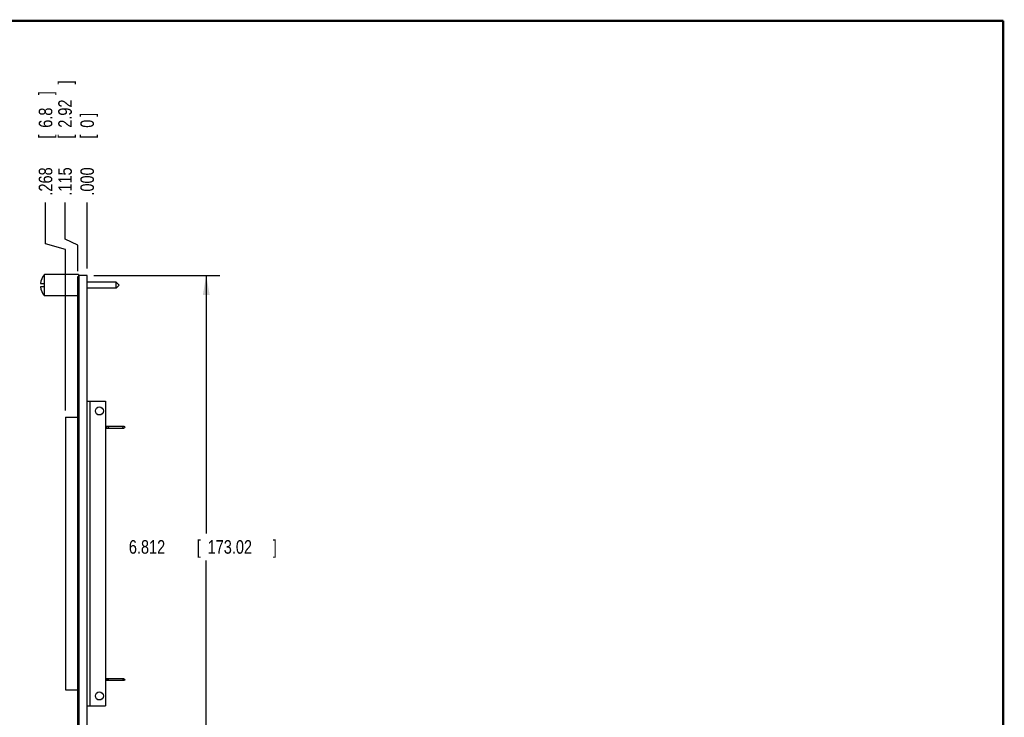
# Model space of a CAD drawing. Header units: inches. Extents: x 0.2 to 16.8, y 0.1 to 10.8.
# Tile 10 of 10: x 7.7 to 16.8, y 4.3 to 10.8. Entities that reach past the tile are written whole.
import ezdxf

# ---------------------------------------------------------------- set-up
doc = ezdxf.new("R2010")
doc.units = ezdxf.units.IN
doc.header["$LTSCALE"] = 0.935
doc.header["$MEASUREMENT"] = 0
doc.layers.get('0').update_dxf_attribs({"linetype": 'CONTINUOUS'})
doc.layers.add('DIMENSIONS', color=7, linetype='CONTINUOUS')
doc.styles.get("Standard").update_dxf_attribs({"font": 'txt', "width": 0.8})
doc.dimstyles.new('DIMSTYLE_1', dxfattribs={"dimtxt": 0.125, "dimasz": 0.18, "dimexe": 0.18, "dimexo": 0.0625, "dimgap": 0.09, "dimtad": 0, "dimtih": 1, "dimtoh": 1, "dimdec": 3, "dimlfac": 1.333333, "dimzin": 4, "dimdsep": 46, "dimtxsty": 'STANDARD', "dimblk": '_FILLED', "dimblk1": '_FILLED', "dimblk2": '_FILLED', "dimcen": 0.09, "dimadec": 0, "dimazin": 0, "dimtp": 0.005, "dimtm": 0.005, "dimtfac": 1, "dimtdec": 3, "dimtofl": 0, "dimtmove": 0, "dimatfit": 3, "dimldrblk": '_FILLED', "dimfxl": 1, "dimtolj": 1, "dimtzin": 4, "dimarcsym": 0})
doc.dimstyles.new('DIMSTYLE_2', dxfattribs={"dimtxt": 0.125, "dimasz": 0.18, "dimexe": 0.18, "dimexo": 0.0625, "dimgap": 0.09, "dimtad": 0, "dimtih": 1, "dimtoh": 1, "dimdec": 3, "dimlfac": 1.333333, "dimzin": 4, "dimdsep": 46, "dimtxsty": 'STANDARD', "dimblk": '_FILLED', "dimblk1": '_FILLED', "dimblk2": '_FILLED', "dimcen": 0.09, "dimadec": 0, "dimazin": 0, "dimtp": 0.005, "dimtm": 0.005, "dimtfac": 1, "dimtdec": 3, "dimtofl": 0, "dimtmove": 0, "dimatfit": 3, "dimldrblk": '_FILLED', "dimfxl": 1, "dimtolj": 1, "dimtzin": 4, "dimarcsym": 0})

# ---------------------------------------------------------------- blocks, each defined once
blk = doc.blocks.new('*D0')
at = {"layer": 'DIMENSIONS', "color": 2, "linetype": 'CONTINUOUS'}
for p, q in [((8.114, 8.7467), (8.114, 9.0856)), ((8.2317, 8.6918), (8.114, 8.7467)), ((8.2317, 8.452), (8.2317, 8.6918))]:
    blk.add_line(p, q, dxfattribs=at)
at = {"layer": 'DIMENSIONS', "color": 2, "linetype": 'CONTINUOUS', "width": 0.8}
for s, p in [(']', (8.1765, 10.1731)), ('2.92', (8.1765, 9.7731)), ('[', (8.1765, 9.6731)), ('.115', (8.1765, 9.1481))]:
    blk.add_text(s, height=0.125, rotation=90, dxfattribs=at).set_placement(p)
blk = doc.blocks.new('_FILLED')
at = {"color": 0, "linetype": 'BYBLOCK'}
blk.add_solid([(0, 0), (-1, 0.174), (-1, -0.174)], dxfattribs=at)
blk = doc.blocks.new('*D1')
at = {"layer": 'DIMENSIONS', "color": 2, "linetype": 'CONTINUOUS'}
for p, q in [((7.9346, 8.7028), (7.9346, 9.0856)), ((8.1171, 8.6515), (7.9346, 8.7028)), ((8.1171, 7.1695), (8.1171, 8.6515))]:
    blk.add_line(p, q, dxfattribs=at)
at = {"layer": 'DIMENSIONS', "color": 2, "linetype": 'CONTINUOUS', "width": 0.8}
for s, p in [(']', (7.9971, 10.0731)), ('6.8', (7.9971, 9.7731)), ('[', (7.9971, 9.6731)), ('.268', (7.9971, 9.1481))]:
    blk.add_text(s, height=0.125, rotation=90, dxfattribs=at).set_placement(p)
blk = doc.blocks.new('*D2')
at = {"layer": 'DIMENSIONS', "color": 2, "linetype": 'CONTINUOUS'}
blk.add_line((8.3179, 8.476), (8.3179, 9.0856), dxfattribs=at)
at = {"layer": 'DIMENSIONS', "color": 2, "linetype": 'CONTINUOUS', "width": 0.8}
for s, p in [(']', (8.3804, 9.8731)), ('0', (8.3804, 9.7731)), ('[', (8.3804, 9.6731)), ('.000', (8.3804, 9.1481))]:
    blk.add_text(s, height=0.125, rotation=90, dxfattribs=at).set_placement(p)
blk = doc.blocks.new('*D8')
at = {"layer": 'DIMENSIONS', "color": 2, "linetype": 'CONTINUOUS'}
for p, q in [((8.3804, 8.4135), (9.539, 8.4135)), ((9.414, 8.4135), (9.414, 6.0374)), ((9.414, 3.3045), (9.414, 5.7874)), ((8.3804, 3.3045), (9.539, 3.3045))]:
    blk.add_line(p, q, dxfattribs=at)
at = {"layer": 'DIMENSIONS', "color": 2, "linetype": 'CONTINUOUS', "xscale": 0.18, "yscale": 0.18, "zscale": 0.18}
for p, rotation in [((9.414, 8.4135), 90), ((9.414, 3.3045), 270)]:
    blk.add_blockref('_FILLED', p, dxfattribs=dict(at, rotation=rotation))
at = {"layer": 'DIMENSIONS', "color": 2, "linetype": 'CONTINUOUS', "width": 0.8}
for s, p in [('[', (9.3265, 5.8499)), (']', (10.0265, 5.8499)), ('6.812', (8.7015, 5.8499)), ('173.02', (9.4265, 5.8499))]:
    blk.add_text(s, height=0.125, dxfattribs=at).set_placement(p)

msp = doc.modelspace()

# ---------------------------------------------------------------- linework, layer by layer
at = {"color": 7, "linetype": 'CONTINUOUS'}
for p, q in [((7.92418, 8.22523), (7.92418, 8.42023)), ((8.23918, 8.42023), (7.92418, 8.42023)), ((8.23168, 3.31273), (8.23168, 8.40448)), ((8.23168, 8.40448), (8.24293, 8.40448)), ((8.23168, 8.38948), (8.24293, 8.38948)), ((8.23918, 8.42023), (8.23918, 8.40448)), ((8.24293, 3.30448), (8.24293, 8.41348)), ((8.31793, 8.41348), (8.24293, 8.41348)), ((8.31793, 3.30448), (8.31793, 8.41348)), ((8.58418, 8.35085), (8.31793, 8.35085)), ((8.58418, 8.2946), (8.58418, 8.35085)), ((8.61231, 8.32273), (8.58418, 8.35085)), ((7.88893, 8.33773), (7.92418, 8.33773)), ((7.92418, 8.30773), (7.88893, 8.30773)), ((8.58418, 8.2946), (8.31793, 8.2946)), ((8.61231, 8.32273), (8.58418, 8.2946)), ((8.23168, 8.22523), (7.92418, 8.22523)), ((8.31793, 7.25456), (8.48624, 7.25456)), ((8.34156, 7.25456), (8.34156, 4.44956)), ((8.48624, 7.25456), (8.48624, 4.44956)), ((8.11715, 7.10698), (8.11715, 4.59714)), ((8.11715, 7.10698), (8.23168, 7.10698)), ((8.48624, 7.02342), (8.65514, 7.02342)), ((8.48624, 7.0057), (8.65514, 7.0057)), ((8.65514, 4.69842), (8.48624, 4.69842)), ((8.65514, 4.6807), (8.48624, 4.6807)), ((8.11715, 4.59714), (8.23168, 4.59714)), ((8.31793, 4.44956), (8.48624, 4.44956))]:
    msp.add_line(p, q, dxfattribs=at)
at = {"color": 7, "linetype": 'CONTINUOUS', "const_width": 0.02}
for points in [[(16.75, 10.75859), (0.25, 10.75859)], [(16.75, 0.25859), (16.75, 10.75859)]]:
    msp.add_lwpolyline(points, dxfattribs=at)
at = {"color": 7, "linetype": 'CONTINUOUS'}
for centre, radius in [((8.43014, 7.16456), 0.03691), ((8.50514, 7.01456), 0.00886), ((8.65514, 7.01456), 0.00886), ((8.50514, 4.68956), 0.00886), ((8.65514, 4.68956), 0.00886), ((8.43014, 4.53956), 0.03691)]:
    msp.add_circle(centre, radius, dxfattribs=at)
for start, end in [(139.458398, 174.249706), (185.750294, 220.541602)]:
    msp.add_arc((8.03817, 8.32273), 0.15, start, end, dxfattribs=at)

# ---------------------------------------------------------------- dimensions: what is measured, and where the dimension line sits
at = {"layer": 'DIMENSIONS', "color": 2, "linetype": 'CONTINUOUS'}
for feature_location, offset, dtype, origin, picture, middle in [((8.23168, 8.45198), (-0.11766, 0.6336), 0, (8.31793, 8.41348), '*D0', (8.11402, 9.71058)), ((8.11715, 7.16948), (-0.18259, 1.9161), 0, (8.31793, 8.41348), '*D1', (7.93456, 9.66058)), ((8.3179333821, 8.4759788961), (0, 0.6095976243), 1, (8.3179333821, 8.4134788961), '*D2', (8.3179333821, 9.5605765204))]:
    dim = msp.add_ordinate_dim(feature_location=feature_location, offset=offset, dtype=dtype, origin=origin, dimstyle='DIMSTYLE_1', dxfattribs=at)
    dim.commit()
    dim.dimension.update_dxf_attribs({"geometry": picture, "text_midpoint": middle})
dim = msp.add_linear_dim(base=(9.414, 8.41348), p1=(8.38043, 3.30448), p2=(8.38043, 8.41348), angle=90, dimstyle='DIMSTYLE_2', dxfattribs=at)
dim.commit()
dim.dimension.update_dxf_attribs({"geometry": '*D8', "text_midpoint": (9.414, 5.91242), "dimtype": 160})

doc.saveas('drawing.dxf')
